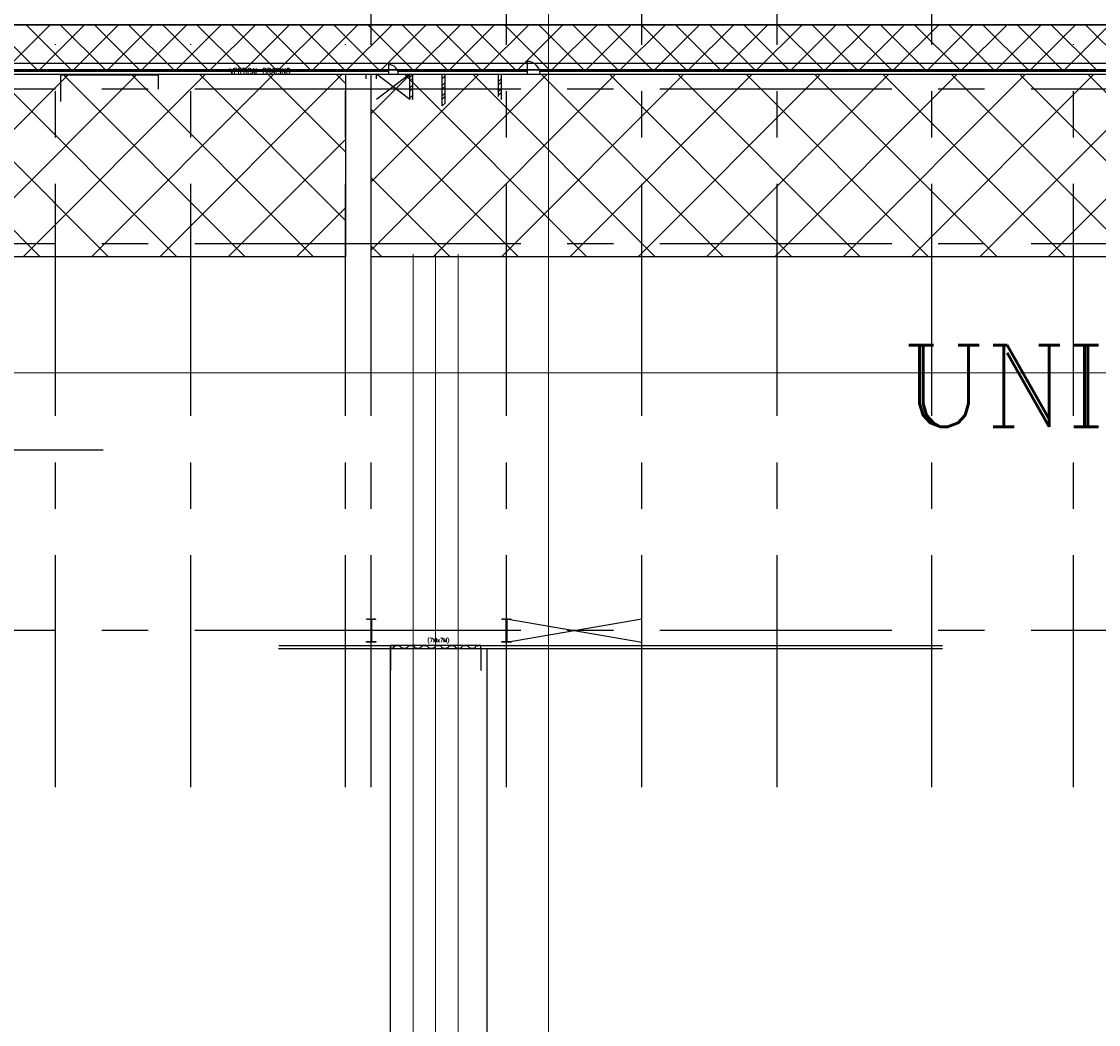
# Model space of a CAD drawing. Header units: inches. Extents: x 0 to 1544102, y -303681 to 23144100.
# Tile 24 of 256: x 37299 to 47745, y -147780 to -138054. Entities that reach past the tile are written whole.
import ezdxf
from ezdxf.enums import TextEntityAlignment as Align

# ---------------------------------------------------------------- set-up
doc = ezdxf.new("R2010")
doc.units = ezdxf.units.IN
doc.header["$LTSCALE"] = 1800
doc.header["$MEASUREMENT"] = 0
doc.linetypes.add('CENTER', pattern=[2, 1.25, -0.25, 0.25, -0.25])
doc.linetypes.add('CENTRE', pattern=[1.5, 0.75, -0.25, 0.25, -0.25])
doc.layers.get('0').update_dxf_attribs({"color": 253, "lineweight": 9})
for name, color, linetype in [('CEN', 2, 'CENTER'), ('COL', 1, 'Continuous'), ('DIM', 4, 'Continuous'), ('GRID', 251, 'CENTER'), ('Road', 3, 'Continuous'), ('Road Sides', 11, 'Continuous'), ('STAIR', 2, 'Continuous'), ('STEEL', 231, 'Continuous'), ('TEXT', 3, 'Continuous'), ('WALL', 6, 'Continuous')]:
    doc.layers.add(name, color=color, linetype=linetype)
doc.layers.add('CL', color=8, linetype='CENTER', lineweight=15)
doc.layers.add('TRENCH-TRESTLE', color=6, linetype='Continuous', lineweight=30)
doc.styles.add('ROMANC', font='ROMANC.SHX')
doc.styles.add('ROMANS', font='romans.shx')
pattern_1 = [(45, (346976.75, -617549.43), (-331.4563, 331.4563), []), (135, (346976.75, -617549.43), (-331.4563, -331.4563), [])]

msp = doc.modelspace()

# ---------------------------------------------------------------- hatches: boundary and pattern name
at = {"layer": 'COL'}
h = msp.add_hatch(dxfattribs=at)
h.set_pattern_fill('ANSI31', color=8, scale=25, style=0)
h.set_pattern_definition([(45, (38698.306, -146820.666), (-2.2097087, 2.2097087), [])])
h.paths.add_polyline_path([(40644.83, -144066.18), (40737.33, -144066.18), (40737.33, -144072.43), (40644.83, -144072.43)])
h.paths.add_polyline_path([(40689.08, -143853.68), (40693.08, -143853.68), (40693.08, -144066.18), (40689.08, -144066.18)])
h.paths.add_polyline_path([(40644.83, -143847.43), (40737.33, -143847.43), (40737.33, -143853.68), (40644.83, -143853.68)])
h = msp.add_hatch(dxfattribs=at)
h.set_pattern_fill('ANSI31', color=8, scale=25, style=0)
h.set_pattern_definition([(45, (40010.806, -146820.666), (-2.2097087, 2.2097087), [])])
h.paths.add_polyline_path([(41957.33, -144066.18), (42049.83, -144066.18), (42049.83, -144072.43), (41957.33, -144072.43)])
h.paths.add_polyline_path([(42001.58, -143853.68), (42005.58, -143853.68), (42005.58, -144066.18), (42001.58, -144066.18)])
h.paths.add_polyline_path([(41957.33, -143847.43), (42049.83, -143847.43), (42049.83, -143853.68), (41957.33, -143853.68)])
at = {"layer": 'Road Sides', "linetype": 'ByBlock'}
h = msp.add_hatch(dxfattribs=at)
h.set_pattern_fill('ANSI37', color=4, scale=3750)
h.set_pattern_definition(pattern_1)
h.paths.add_polyline_path([(25127.33, -140334.81), (40441.08, -140334.81), (40441.08, -138564.93), (25127.33, -138564.93)])
h = msp.add_hatch(dxfattribs=at)
h.set_pattern_fill('ANSI37', color=4, scale=3750)
h.set_pattern_definition(pattern_1)
h.paths.add_polyline_path([(40691.08, -140335.52), (55817.33, -140335.52), (55817.33, -138564.93), (40691.08, -138564.93)])
at = {"layer": 'WALL', "linetype": 'Continuous'}
h = msp.add_hatch(dxfattribs=at)
h.set_pattern_fill('ANSI32', color=8, scale=187.5, angle=360, style=0)
h.set_pattern_definition([(45, (-23703.55, -150963.39), (-49.718446, 49.718446), []), (45, (-23670.404, -150963.39), (-49.718446, 49.718446), [])])
h.paths.add_polyline_path([(41094.83, -138564.93), (41066.08, -138564.93), (41066.08, -138709.93), (41094.83, -138709.93)])
h.paths.add_polyline_path([(41094.83, -138709.93), (41066.08, -138709.93), (41066.08, -138809.93), (41094.83, -138809.93)])
h = msp.add_hatch(dxfattribs=at)
h.set_pattern_fill('ANSI32', color=8, scale=187.5, angle=360, style=0)
h.set_pattern_definition([(45, (-23768.55, -150723.49), (-49.718446, 49.718446), []), (45, (-23735.404, -150723.49), (-49.718446, 49.718446), [])])
h.paths.add_polyline_path([(41379.83, -138872.43), (41408.58, -138872.43), (41408.58, -138564.93), (41379.83, -138564.93)])
h = msp.add_hatch(dxfattribs=at)
h.set_pattern_fill('ANSI32', color=8, scale=187.5, angle=360, style=0)
h.set_pattern_definition([(45, (-23702.925, -150963.39), (-49.718446, 49.718446), []), (45, (-23669.78, -150963.39), (-49.718446, 49.718446), [])])
h.paths.add_polyline_path([(41953.58, -138564.93), (41924.83, -138564.93), (41924.83, -138709.93), (41953.58, -138709.93)])
h.paths.add_polyline_path([(41953.58, -138709.93), (41924.83, -138709.93), (41924.83, -138781.18), (41912.33, -138781.18), (41912.33, -138809.93), (41953.58, -138809.93)])

# ---------------------------------------------------------------- linework, layer by layer
at = {"color": 8, "linetype": 'CENTRE', "ltscale": 500}
for p, q in [((42409.83, -156363.39), (42409.83, -132297.26)), ((59265.8, -141459.94), (14830.72, -141459.94))]:
    msp.add_line(p, q, dxfattribs=at)
at = {"color": 8, "linetype": 'ByBlock'}
for p, q in [((37449.93, -138522.42), (37012.43, -138084.92)), ((37578.31, -138084.92), (37140.81, -138522.42)), ((37781.39, -138522.42), (37343.89, -138084.92)), ((37909.77, -138084.92), (37472.27, -138522.42)), ((38112.85, -138522.42), (37675.35, -138084.92)), ((38241.22, -138084.92), (37803.72, -138522.42)), ((38444.3, -138522.42), (38006.8, -138084.92)), ((38572.68, -138084.92), (38135.18, -138522.42)), ((38775.76, -138522.42), (38338.26, -138084.92)), ((38904.14, -138084.92), (38466.64, -138522.42)), ((39107.21, -138522.42), (38669.71, -138084.92)), ((39235.59, -138084.92), (38798.09, -138522.42)), ((39438.67, -138522.42), (39001.17, -138084.92)), ((39567.05, -138084.92), (39129.55, -138522.42)), ((39770.13, -138522.42), (39332.63, -138084.92)), ((39898.51, -138084.92), (39461.01, -138522.42)), ((40101.58, -138522.42), (39664.08, -138084.92)), ((40229.96, -138084.92), (39792.46, -138522.42)), ((40433.04, -138522.42), (39995.54, -138084.92)), ((40561.42, -138084.92), (40123.92, -138522.42)), ((40764.5, -138522.42), (40327, -138084.92)), ((40892.87, -138084.92), (40455.37, -138522.42)), ((41095.95, -138522.42), (40658.45, -138084.92)), ((41224.33, -138084.92), (40786.83, -138522.42)), ((41427.41, -138522.42), (40989.91, -138084.92)), ((41555.79, -138084.92), (41118.29, -138522.42)), ((41758.86, -138522.42), (41321.36, -138084.92)), ((41887.24, -138084.92), (41449.74, -138522.42)), ((42090.32, -138522.42), (41652.82, -138084.92)), ((42218.7, -138084.92), (41781.2, -138522.42)), ((42421.78, -138522.42), (41984.28, -138084.92)), ((42550.16, -138084.92), (42112.66, -138522.42)), ((42753.23, -138522.42), (42315.73, -138084.92)), ((42881.61, -138084.92), (42444.11, -138522.42)), ((43084.69, -138522.42), (42647.19, -138084.92)), ((43213.07, -138084.92), (42775.57, -138522.42)), ((43416.15, -138522.42), (42978.65, -138084.92)), ((43544.53, -138084.92), (43107.03, -138522.42)), ((43747.6, -138522.42), (43310.1, -138084.92)), ((43875.98, -138084.92), (43438.48, -138522.42)), ((44079.06, -138522.42), (43641.56, -138084.92)), ((44207.44, -138084.92), (43769.94, -138522.42)), ((44410.52, -138522.42), (43973.02, -138084.92)), ((44538.89, -138084.92), (44101.39, -138522.42)), ((44741.97, -138522.42), (44304.47, -138084.92)), ((44870.35, -138084.92), (44432.85, -138522.42)), ((45073.43, -138522.42), (44635.93, -138084.92)), ((45201.81, -138084.92), (44764.31, -138522.42)), ((45404.88, -138522.42), (44967.38, -138084.92)), ((45533.26, -138084.92), (45095.76, -138522.42)), ((45736.34, -138522.42), (45298.84, -138084.92)), ((45864.72, -138084.92), (45427.22, -138522.42)), ((46067.8, -138522.42), (45630.3, -138084.92)), ((46196.18, -138084.92), (45758.68, -138522.42)), ((46399.25, -138522.42), (45961.75, -138084.92)), ((46527.63, -138084.92), (46090.13, -138522.42)), ((46730.71, -138522.42), (46293.21, -138084.92)), ((46859.09, -138084.92), (46421.59, -138522.42)), ((47062.17, -138522.42), (46624.67, -138084.92)), ((47190.54, -138084.92), (46753.04, -138522.42)), ((47393.62, -138522.42), (46956.12, -138084.92)), ((47522, -138084.92), (47084.5, -138522.42)), ((47725.08, -138522.42), (47287.58, -138084.92)), ((47853.46, -138084.92), (47415.96, -138522.42)), ((48056.53, -138522.42), (47619.03, -138084.92))]:
    msp.add_line(p, q, dxfattribs=at)
at = {"color": 8}
for p, q in [((40691.08, -144072.43), (40691.08, -143847.43)), ((42003.58, -144072.43), (42003.58, -143847.43))]:
    msp.add_line(p, q, dxfattribs=at)
at = {"color": 8, "linetype": 'ByBlock', "const_width": 9.38}
for points in [[(41098.2, -140308.76), (41098.2, -154678.78)], [(41316.08, -140308.76), (41316.08, -154678.68)], [(41533.95, -140308.76), (41533.95, -154678.68)]]:
    msp.add_lwpolyline(points, dxfattribs=at)
at = {"layer": 'CEN', "color": 8}
for p, q in [((41066.08, -138564.93), (40741.08, -138809.93)), ((41066.08, -138809.93), (40741.08, -138564.93)), ((40691.08, -144072.43), (40691.08, -143847.43)), ((42003.58, -144072.43), (43316.08, -143847.43)), ((42003.58, -143847.43), (43316.08, -144072.43)), ((42003.58, -144072.43), (42003.58, -143847.43))]:
    msp.add_line(p, q, dxfattribs=at)
at = {"layer": 'CL', "color": 8, "ltscale": 100}
msp.add_line((41316.08, -140308.76), (41316.08, -154678.68), dxfattribs=at)
at = {"layer": 'COL', "color": 8}
for points in [[(40689.08, -143853.68), (40693.08, -143853.68), (40693.08, -144066.18), (40689.08, -144066.18)], [(42001.58, -143853.68), (42005.58, -143853.68), (42005.58, -144066.18), (42001.58, -144066.18)], [(40644.83, -144066.18), (40737.33, -144066.18), (40737.33, -144072.43), (40644.83, -144072.43)], [(41957.33, -144066.18), (42049.83, -144066.18), (42049.83, -144072.43), (41957.33, -144072.43)]]:
    msp.add_lwpolyline(points, close=True, dxfattribs=at)
at = {"layer": 'DIM', "color": 8}
for p, q in [((40878.58, -144134.93), (40878.58, -144346.57)), ((41753.58, -144134.93), (41753.58, -144346.57))]:
    msp.add_line(p, q, dxfattribs=at)
at = {"layer": 'GRID', "color": 8}
for p, q in [((44628.58, -145478.63), (44628.58, -133002.01)), ((42003.58, -145478.63), (42003.58, -133160.03)), ((43316.08, -145478.63), (43316.08, -133118.12)), ((40691.08, -145478.63), (40691.08, -136897.43)), ((46128.58, -145478.63), (46128.58, -136897.43)), ((37628.58, -145478.63), (37628.58, -138272.43)), ((38941.08, -145478.63), (38941.08, -138272.43)), ((40441.08, -145478.63), (40441.08, -138272.43)), ((47503.58, -145478.63), (47503.58, -138272.43)), ((41228.58, -138709.93), (24341.08, -138709.93)), ((56541.08, -138709.93), (39653.58, -138709.93)), ((41228.58, -140209.93), (24341.08, -140209.93)), ((56541.08, -140209.93), (39653.58, -140209.93)), ((38091.08, -142209.93), (24816.08, -142209.93)), ((41228.58, -143959.93), (24341.08, -143959.93)), ((56541.08, -143959.93), (39653.58, -143959.93))]:
    msp.add_line(p, q, dxfattribs=at)
at = {"layer": 'Road', "color": 8}
msp.add_line((62066.08, -138459.93), (18535.19, -138459.93), dxfattribs=at)
at = {"layer": 'Road', "color": 8, "ltscale": 100}
for p, q in [((40878.58, -152741.18, 0), (40878.58, -144133.68)), ((41816.08, -152741.18), (41816.08, -144133.68))]:
    msp.add_line(p, q, dxfattribs=at)
at = {"layer": 'Road Sides', "color": 4, "linetype": 'ByBlock'}
for points in [[(25127.33, -138564.93), (40441.08, -138564.93), (40441.08, -140334.81), (25127.33, -140334.81)], [(40691.08, -138564.93), (55817.33, -138564.93), (55817.33, -140335.52), (40691.08, -140335.52)]]:
    msp.add_lwpolyline(points, close=True, dxfattribs=at)
at = {"layer": 'STAIR', "color": 8}
for p, q in [((38628.58, -138572.43), (37678.58, -138572.43)), ((37678.58, -138572.43), (37678.58, -138828.68)), ((38628.58, -138709.93), (38628.58, -138572.43))]:
    msp.add_line(p, q, dxfattribs=at)
at = {"layer": 'STEEL', "color": 8}
msp.add_line((40878.58, -144133.68), (40878.58, -144104.93), dxfattribs=at)
at = {"layer": 'STEEL', "color": 8, "flags": 128}
msp.add_lwpolyline([(40878.58, -144133.68), (41753.58, -144133.68), (41753.58, -144104.93), (40878.58, -144104.93)], close=True, dxfattribs=at)
for points in [[(40878.58, -144130.93), (40883.25, -144130.93), (40889.07, -144130.56), (40894.56, -144129.83), (40899.52, -144128.8), (40903.82, -144127.48), (40907.34, -144125.98), (40910, -144124.36), (40911.82, -144122.67), (40912.86, -144121), (40913.19, -144119.38)], [(40978.96, -144119.38), (40978.64, -144117.76), (40977.61, -144116.08), (40975.79, -144114.4), (40973.11, -144112.77), (40969.6, -144111.27), (40965.31, -144109.96), (40960.34, -144108.92), (40954.85, -144108.2), (40949.04, -144107.82), (40943.11, -144107.82), (40937.3, -144108.2), (40931.8, -144108.92), (40926.84, -144109.96), (40922.54, -144111.27), (40919.02, -144112.77), (40916.36, -144114.4), (40914.54, -144116.08), (40913.5, -144117.76), (40913.19, -144119.38)], [(40978.96, -144119.38), (40978.96, -144119.38), (40978.96, -144119.38), (40978.96, -144119.38), (40978.96, -144119.38), (40978.96, -144119.38), (40978.96, -144119.38), (40978.96, -144119.38), (40979.55, -144121.57), (40981.37, -144123.73), (40984.42, -144125.78), (40988.6, -144127.58), (40993.7, -144129.06), (40999.49, -144130.13), (41005.64, -144130.77), (41011.85, -144130.98), (41018.05, -144130.77), (41024.2, -144130.13), (41029.99, -144129.06), (41035.1, -144127.58), (41039.27, -144125.78), (41042.32, -144123.73), (41044.14, -144121.57), (41044.72, -144119.38)], [(41110.49, -144119.38), (41110.49, -144119.37), (41110.49, -144119.37), (41110.49, -144119.37), (41110.49, -144119.37), (41110.49, -144119.37), (41110.49, -144119.37), (41110.49, -144119.37), (41109.9, -144117.18), (41108.07, -144115.01), (41105.04, -144112.97), (41100.86, -144111.17), (41095.75, -144109.7), (41089.96, -144108.62), (41083.81, -144107.97), (41077.61, -144107.77), (41071.4, -144107.97), (41065.25, -144108.62), (41059.46, -144109.7), (41054.35, -144111.17), (41050.17, -144112.97), (41047.14, -144115.01), (41045.31, -144117.18), (41044.72, -144119.37), (41044.72, -144119.37), (41044.72, -144119.37), (41044.72, -144119.37), (41044.72, -144119.37), (41044.72, -144119.37), (41044.72, -144119.37), (41044.72, -144119.38)], [(41110.49, -144119.38), (41110.81, -144121), (41111.84, -144122.67), (41113.67, -144124.36), (41116.34, -144125.98), (41119.85, -144127.48), (41124.15, -144128.8), (41129.11, -144129.83), (41134.6, -144130.56), (41140.41, -144130.93), (41146.34, -144130.93), (41152.16, -144130.56), (41157.65, -144129.83), (41162.61, -144128.8), (41166.91, -144127.48), (41170.42, -144125.98), (41173.09, -144124.36), (41174.91, -144122.67), (41175.95, -144121), (41176.27, -144119.38)], [(41242.05, -144119.38), (41241.72, -144117.76), (41240.7, -144116.08), (41238.87, -144114.4), (41236.2, -144112.77), (41232.69, -144111.27), (41228.4, -144109.96), (41223.42, -144108.92), (41217.94, -144108.2), (41212.12, -144107.82), (41206.2, -144107.82), (41200.39, -144108.2), (41194.89, -144108.92), (41189.92, -144109.96), (41185.62, -144111.27), (41182.11, -144112.77), (41179.45, -144114.4), (41177.62, -144116.08), (41176.59, -144117.76), (41176.27, -144119.38)], [(41242.05, -144119.38), (41242.05, -144119.38), (41242.05, -144119.38), (41242.05, -144119.38), (41242.05, -144119.38), (41242.05, -144119.38), (41242.05, -144119.38), (41242.05, -144119.38), (41242.64, -144121.57), (41244.46, -144123.73), (41247.51, -144125.78), (41251.69, -144127.58), (41256.79, -144129.06), (41262.57, -144130.13), (41268.72, -144130.77), (41274.94, -144130.98), (41281.14, -144130.77), (41287.29, -144130.13), (41293.07, -144129.06), (41298.19, -144127.58), (41302.36, -144125.78), (41305.41, -144123.73), (41307.22, -144121.57), (41307.81, -144119.38)], [(41373.57, -144119.37), (41373.57, -144119.36), (41373.57, -144119.36), (41373.57, -144119.36), (41373.57, -144119.36), (41373.57, -144119.36), (41373.57, -144119.36), (41373.57, -144119.36), (41372.99, -144117.17), (41371.16, -144115), (41368.12, -144112.96), (41363.95, -144111.16), (41358.84, -144109.68), (41353.05, -144108.61), (41346.9, -144107.96), (41340.7, -144107.76), (41334.49, -144107.96), (41328.34, -144108.61), (41322.55, -144109.68), (41317.44, -144111.16), (41313.26, -144112.96), (41310.22, -144115), (41308.4, -144117.17), (41307.81, -144119.36), (41307.81, -144119.36), (41307.81, -144119.36), (41307.81, -144119.36), (41307.81, -144119.36), (41307.81, -144119.36), (41307.81, -144119.36), (41307.81, -144119.37)], [(41373.57, -144119.37), (41373.9, -144120.98), (41374.92, -144122.66), (41376.76, -144124.35), (41379.42, -144125.97), (41382.94, -144127.47), (41387.24, -144128.78), (41392.2, -144129.82), (41397.69, -144130.55), (41403.5, -144130.92), (41409.42, -144130.92), (41415.25, -144130.55), (41420.74, -144129.82), (41425.7, -144128.78), (41430, -144127.47), (41433.51, -144125.97), (41436.17, -144124.35), (41438, -144122.66), (41439.04, -144120.98), (41439.36, -144119.37)], [(41505.14, -144119.37), (41504.81, -144117.75), (41503.79, -144116.07), (41501.96, -144114.38), (41499.29, -144112.76), (41495.77, -144111.26), (41491.49, -144109.95), (41486.51, -144108.91), (41481.02, -144108.18), (41475.21, -144107.81), (41469.29, -144107.81), (41463.47, -144108.18), (41457.97, -144108.91), (41453.01, -144109.95), (41448.71, -144111.26), (41445.2, -144112.76), (41442.54, -144114.38), (41440.71, -144116.07), (41439.67, -144117.75), (41439.36, -144119.37)], [(41505.14, -144119.37), (41505.14, -144119.37), (41505.14, -144119.37), (41505.14, -144119.37), (41505.14, -144119.37), (41505.14, -144119.37), (41505.14, -144119.37), (41505.14, -144119.37), (41505.72, -144121.56), (41507.55, -144123.72), (41510.6, -144125.77), (41514.77, -144127.57), (41519.87, -144129.05), (41525.66, -144130.12), (41531.81, -144130.76), (41538.02, -144130.97), (41544.22, -144130.76), (41550.37, -144130.12), (41556.16, -144129.05), (41561.27, -144127.57), (41565.45, -144125.77), (41568.5, -144123.72), (41570.31, -144121.56), (41570.9, -144119.37)], [(41636.66, -144119.37), (41636.66, -144119.36), (41636.66, -144119.36), (41636.66, -144119.36), (41636.66, -144119.36), (41636.66, -144119.36), (41636.66, -144119.36), (41636.66, -144119.36), (41636.07, -144117.17), (41634.25, -144115), (41631.21, -144112.96), (41627.04, -144111.16), (41621.92, -144109.68), (41616.14, -144108.61), (41609.99, -144107.96), (41603.79, -144107.76), (41597.57, -144107.96), (41591.42, -144108.61), (41585.64, -144109.68), (41580.52, -144111.16), (41576.35, -144112.96), (41573.31, -144115), (41571.49, -144117.17), (41570.9, -144119.36), (41570.9, -144119.36), (41570.9, -144119.36), (41570.9, -144119.36), (41570.9, -144119.36), (41570.9, -144119.36), (41570.9, -144119.36), (41570.9, -144119.37)], [(41636.66, -144119.37), (41636.99, -144120.98), (41638.01, -144122.66), (41639.85, -144124.35), (41642.51, -144125.97), (41646.02, -144127.47), (41650.32, -144128.78), (41655.29, -144129.82), (41660.77, -144130.55), (41666.59, -144130.92), (41672.51, -144130.92), (41678.34, -144130.55), (41683.82, -144129.82), (41688.79, -144128.78), (41693.09, -144127.47), (41696.6, -144125.97), (41699.26, -144124.35), (41701.09, -144122.66), (41702.12, -144120.98), (41702.45, -144119.37)], [(41753.58, -144109.74), (41749.6, -144108.91), (41744.11, -144108.18), (41738.3, -144107.81), (41732.37, -144107.81), (41726.56, -144108.18), (41721.06, -144108.91), (41716.1, -144109.95), (41711.8, -144111.26), (41708.29, -144112.76), (41705.62, -144114.38), (41703.8, -144116.07), (41702.76, -144117.75), (41702.45, -144119.37)]]:
    msp.add_lwpolyline(points, dxfattribs=at)
at = {"layer": 'TRENCH-TRESTLE', "color": 8, "ltscale": 100}
for p, q in [((56172.33, -138084.92), (24628.58, -138084.92)), ((56484.83, -138522.42), (25003.58, -138522.42))]:
    msp.add_line(p, q, dxfattribs=at)
at = {"layer": 'WALL', "color": 8}
for p, q in [((40859.83, -138471.18), (40859.83, -138564.93)), ((42203.58, -138439.93), (42203.58, -138564.93)), ((36034.83, -138536.18), (40859.83, -138536.18)), ((36034.83, -138564.93), (40859.83, -138564.93)), ((40641.08, -138609.93), (40641.08, -138564.93)), ((40741.08, -138609.93), (40741.08, -138564.93)), ((40949.06, -138536.18), (42203.58, -138536.18)), ((40953.58, -138564.93), (42203.58, -138564.93)), ((41066.08, -138809.93), (41066.08, -138564.93)), ((41094.83, -138809.93), (41094.83, -138564.93)), ((41379.83, -138872.43), (41379.83, -138564.93)), ((41408.58, -138843.68), (41408.58, -138564.93)), ((41924.83, -138781.18), (41924.83, -138564.93)), ((41953.58, -138809.93), (41953.58, -138564.93)), ((42325.23, -138536.18), (50472.33, -138536.18)), ((42328.58, -138564.93), (50472.33, -138564.93)), ((39791.48, -144133.68), (40909.83, -144133.68)), ((39794.83, -144104.93), (40909.83, -144104.93)), ((41753.58, -144104.93), (46232.33, -144104.93)), ((41753.58, -144133.68), (46232.33, -144133.68))]:
    msp.add_line(p, q, dxfattribs=at)
for centre, radius in [((40859.83, -138564.93), 93.75), ((42203.58, -138564.93), 125)]:
    msp.add_arc(centre, radius, 0, 90, dxfattribs=at)

# ---------------------------------------------------------------- texts
at = {"layer": 'TEXT', "color": 3, "style": 'ROMANC'}
msp.add_text('UNIT-2', height=793.8, dxfattribs=at).set_placement((47931.46, -141190.73), align=Align.TOP_CENTER)
at = {"layer": 'TEXT', "color": 8, "style": 'ROMANS'}
msp.add_text('(7Mx7M)', height=37.5, dxfattribs=at).set_placement((41236.55, -144072.53))
at = {"layer": 'TEXT', "color": 8, "insert": (39319.14, -138504.93), "char_height": 60, "width": 652.0708, "attachment_point": 1, "style": 'ROMANS'}
msp.add_mtext('{\\W0.8;VERTICAL BRACING}', dxfattribs=at)

doc.saveas('drawing.dxf')
